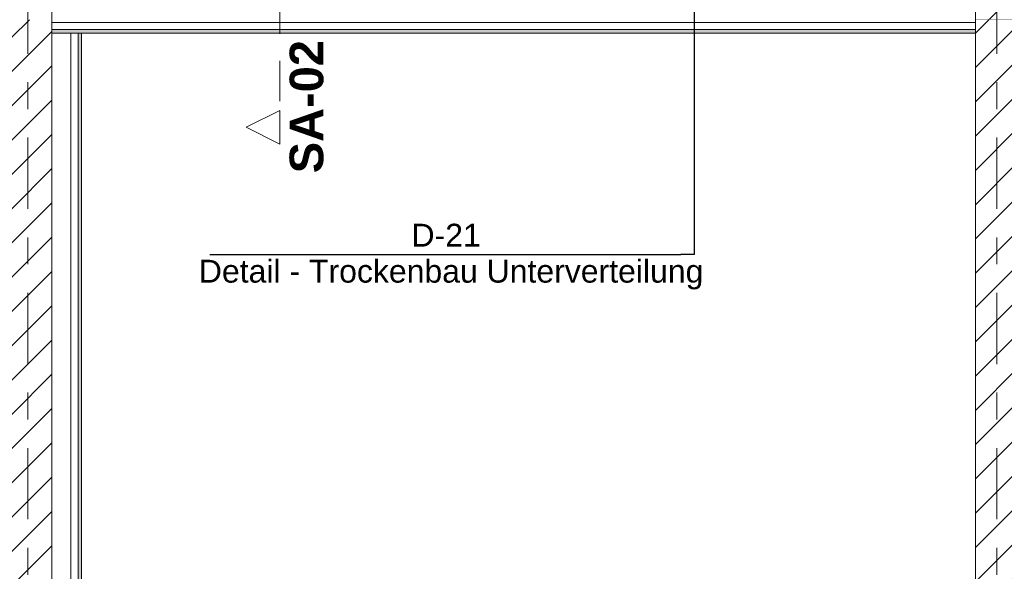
# Model space of a CAD drawing. Header units: metres. Extents: x -3.6 to 84.5, y -11 to 16.8.
# Tile 66 of 256: x 11.3 to 15, y 3.1 to 5.1. Entities that reach past the tile are written whole.
import ezdxf

# ---------------------------------------------------------------- set-up
doc = ezdxf.new("R2010")
doc.units = ezdxf.units.M
doc.header["$MEASUREMENT"] = 0
for name, pattern in [('Schnittlinie', [0.3, 0.15, -0.075, 0, -0.075]), ('Strichlinie doppelt', [0.546806, 0.264583, -0.105833, 0.070556, -0.105833]), ('Wipeout_Contour', [1, 0, -1])]:
    doc.linetypes.add(name, pattern=pattern)
for name, color, linetype in [('203 - Marker.Schnitt - Ausbaudetail SA', 7, 'Continuous'), ('208 - Marker.Detail', 7, 'Continuous'), ('451 - Universal.Achsen Raster', 7, 'Continuous'), ('605 - Struktur.Wand Innen', 7, 'Continuous'), ('Abbruch_605 - Struktur.Wand Innen', 7, 'Continuous'), ('Neubau_653 - Abdeckung.TB Verkofferung', 7, 'Continuous')]:
    doc.layers.add(name, color=color, linetype=linetype)
doc.styles.add('ERSTELLTER_STIL_1', font='txt')
doc.styles.add('ERSTELLTER_STIL_2', font='txt')
doc.linetypes.add('Abbruch 1', pattern='A,0,[1,2022.0244.A_L5A-PL04.05_iB_Deckenspiegel 3.OG1.Shx,S=0.001984,R=0,X=0,Y=0],-0.25,0', length=0.25)
pattern_1 = [(45, (0, 0), (-0.01767767, 0.01767767), [0, -0.025])]
pattern_2 = [(45, (0, 0), (-0.0636396, 0.0636396), [])]

msp = doc.modelspace()

# ---------------------------------------------------------------- hatches: boundary and pattern name
at = {"layer": 'Abbruch_605 - Struktur.Wand Innen', "linetype": 'Continuous', "lineweight": 0, "true_color": 0x000000}
h = msp.add_hatch(dxfattribs=at)
h.set_pattern_fill('MW_Ziegel_0001', color=18, style=0, pattern_type=2)
h.set_pattern_definition(pattern_2)
h.paths.add_polyline_path([(14.85, 5.1), (15.005, 5.1), (14.9275, 5.14)])
at = {"layer": 'Neubau_653 - Abdeckung.TB Verkofferung', "linetype": 'Continuous', "lineweight": 0, "true_color": 0x000000}
h = msp.add_hatch(dxfattribs=at)
h.set_pattern_fill('Gips_0001', color=18, style=0, pattern_type=2)
h.set_pattern_definition(pattern_1)
h.paths.add_polyline_path([(11.42, 5.0505), (14.85, 5.0505), (14.85, 5.063), (11.42, 5.063)])
h = msp.add_hatch(dxfattribs=at)
h.set_pattern_fill('Gips_0001', color=18, style=0, pattern_type=2)
h.set_pattern_definition(pattern_1)
h.paths.add_polyline_path([(11.53, 1.01), (11.53, 5.0505), (11.5175, 5.0505), (11.5175, 1.01)])

# ---------------------------------------------------------------- linework, layer by layer
at = {"layer": '203 - Marker.Schnitt - Ausbaudetail SA', "color": 7, "linetype": 'Schnittlinie', "lineweight": 13}
msp.add_line((12.2663, 6.2975), (12.2663, 4.763), dxfattribs=at)
at = {"layer": '208 - Marker.Detail', "color": 30, "linetype": 'Continuous', "lineweight": 25, "true_color": 0xff6e00}
for p, q in [((13.8064, 4.2282), (13.8064, 5.441)), ((12.0064, 4.2282), (13.7564, 4.2282)), ((13.8064, 4.2282), (13.7564, 4.2282))]:
    msp.add_line(p, q, dxfattribs=at)
at = {"layer": 'Abbruch_605 - Struktur.Wand Innen', "color": 7, "linetype": 'Abbruch 1', "lineweight": 18}
msp.add_line((14.85, 5.1), (15.005, 5.1), dxfattribs=at)
at = {"layer": 'Abbruch_605 - Struktur.Wand Innen', "color": 7, "linetype": 'Abbruch 1', "lineweight": 18, "flags": 128}
msp.add_lwpolyline([(14.85, 5.18), (14.85, 5.1)], dxfattribs=at)
at = {"layer": 'Neubau_653 - Abdeckung.TB Verkofferung', "color": 1, "linetype": 'Continuous', "lineweight": 9}
for p, q in [((11.42, 5.0505), (11.42, 5.815)), ((14.85, 5.0505), (14.85, 5.815)), ((11.42, 5.0505), (14.85, 5.0505)), ((11.53, 1.01), (11.53, 5.0505))]:
    msp.add_line(p, q, dxfattribs=at)
at = {"layer": 'Neubau_653 - Abdeckung.TB Verkofferung', "color": 1, "linetype": 'Continuous', "lineweight": 5}
for p, q in [((14.85, 5.09), (11.42, 5.09)), ((14.85, 5.063), (11.42, 5.063)), ((14.85, 5.0505), (11.42, 5.0505)), ((11.4905, 5.0505), (11.4905, 1.01)), ((11.5175, 5.0505), (11.5175, 1.01)), ((11.53, 5.0505), (11.53, 1.01))]:
    msp.add_line(p, q, dxfattribs=at)
at = {"layer": 'Neubau_653 - Abdeckung.TB Verkofferung', "color": 1, "linetype": 'Continuous', "lineweight": 5, "flags": 128}
for points in [[(11.42, 5.19), (11.42, 5.09), (11.42, 5.063), (11.42, 5.0505)], [(14.85, 5.19), (14.85, 5.09), (14.85, 5.063), (14.85, 5.0505)], [(11.53, 5.0505), (11.5175, 5.0505), (11.4905, 5.0505)]]:
    msp.add_lwpolyline(points, dxfattribs=at)

# ---------------------------------------------------------------- texts
at = {"layer": '203 - Marker.Schnitt - Ausbaudetail SA', "color": 7, "lineweight": 13, "insert": (12.4295, 5.0246), "char_height": 0.125, "attachment_point": 9, "rotation": 90, "style": 'ERSTELLTER_STIL_1'}
msp.add_mtext('\\A1;{\\pqr;\\pt0;\\fArial|b1|i0|c0|p38;SA-02}', dxfattribs=at)
at = {"layer": '208 - Marker.Detail', "color": 30, "lineweight": 25, "true_color": 0xff6e00, "char_height": 0.085, "style": 'ERSTELLTER_STIL_2'}
for s, insert, attachment_point in [('\\A1;{\\pql;\\fArial|b0|i0|c0|p38;D-21}', (12.7555, 4.2573), 7), ('\\A1;{\\pql;\\fArial|b0|i0|c0|p38;Detail - Trockenbau Unterverteilung}', (11.9655, 4.2087), 1)]:
    msp.add_mtext(s, dxfattribs=dict(at, insert=insert, attachment_point=attachment_point))

# ---------------------------------------------------------------- next in the draw order: wipeouts: each hides what was drawn before it
at = {"color": 254, "linetype": 'Wipeout_Contour', "lineweight": 0, "ltscale": 38.840864}
msp.add_wipeout([(12.2663, 4.638), (12.2663, 4.763), (12.1413, 4.7005)], dxfattribs=at).dxf.layer = '203 - Marker.Schnitt - Ausbaudetail SA'
at = {"color": 254, "linetype": 'Wipeout_Contour', "lineweight": 0, "ltscale": 47.564447}
msp.add_wipeout([(11.42, 5.1), (11.27, 5.1), (11.27, 0.7), (11.42, 0.7)], dxfattribs=at).dxf.layer = '605 - Struktur.Wand Innen'
at = {"color": 254, "linetype": 'Wipeout_Contour', "lineweight": 0, "ltscale": 61.415666}
msp.add_wipeout([(15.005, 5.1), (14.85, 5.1), (14.85, 0.7), (15.005, 0.7)], dxfattribs=at).dxf.layer = '605 - Struktur.Wand Innen'

# ---------------------------------------------------------------- next in the draw order: hatches: boundary and pattern name
at = {"layer": '605 - Struktur.Wand Innen', "linetype": 'Continuous', "lineweight": 0, "true_color": 0x000000}
h = msp.add_hatch(dxfattribs=at)
h.set_pattern_fill('MW_Ziegel_0001', color=18, style=0, pattern_type=2)
h.set_pattern_definition(pattern_2)
h.paths.add_polyline_path([(11.42, 5.1), (11.27, 5.1), (11.27, 0.7), (11.42, 0.7)])
h = msp.add_hatch(dxfattribs=at)
h.set_pattern_fill('MW_Ziegel_0001', color=18, style=0, pattern_type=2)
h.set_pattern_definition(pattern_2)
h.paths.add_polyline_path([(15.005, 5.1), (14.85, 5.1), (14.85, 0.7), (15.005, 0.7)])

# ---------------------------------------------------------------- next in the draw order: linework, layer by layer
at = {"layer": '203 - Marker.Schnitt - Ausbaudetail SA', "color": 7, "linetype": 'Continuous', "lineweight": 13, "flags": 128}
msp.add_lwpolyline([(12.2663, 4.638), (12.2663, 4.763), (12.1413, 4.7005)], close=True, dxfattribs=at)
at = {"layer": '451 - Universal.Achsen Raster', "color": 160, "linetype": 'Strichlinie doppelt', "lineweight": 9, "true_color": 0x3232ff}
for p, q in [((11.33, -10.585), (11.33, 16.355)), ((14.93, -10.585), (14.93, 16.355))]:
    msp.add_line(p, q, dxfattribs=at)
at = {"layer": '605 - Struktur.Wand Innen', "color": 7, "linetype": 'Continuous', "lineweight": 18, "flags": 128}
for points in [[(11.42, 0.7), (11.42, 5.1)], [(14.85, 5.1), (14.85, 0.7)]]:
    msp.add_lwpolyline(points, dxfattribs=at)
at = {"layer": 'Neubau_653 - Abdeckung.TB Verkofferung', "color": 1, "linetype": 'Continuous', "lineweight": 9}
for p in [(11.42, 1.01), (11.53, 5.0505)]:
    msp.add_line(p, (11.42, 5.0505), dxfattribs=at)

doc.saveas('drawing.dxf')
